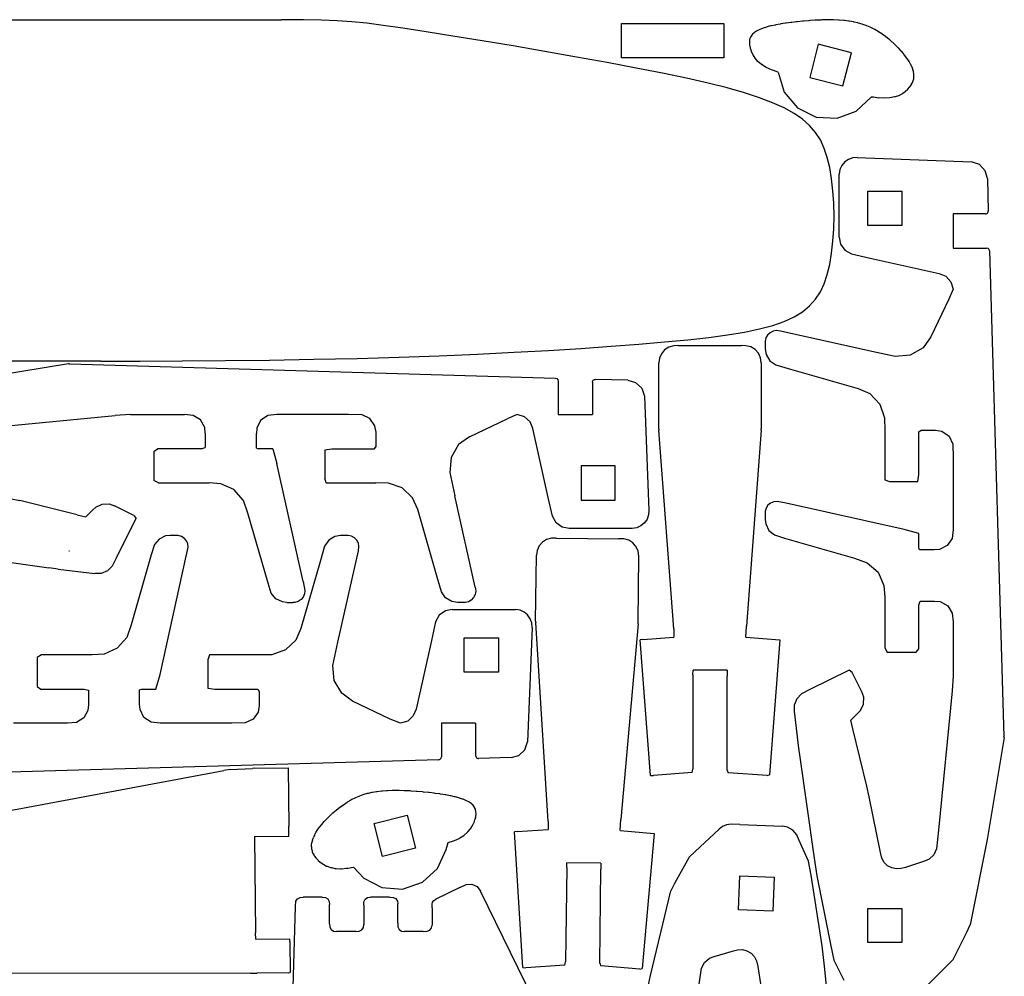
# Model space of a CAD drawing. Extents: x -288 to 288, y -288 to 288.
# Tile 6 of 6: x 29 to 288, y 34 to 286. Entities that reach past the tile are written whole.
import ezdxf

# ---------------------------------------------------------------- set-up
doc = ezdxf.new("R2010")
doc.units = 0
doc.header["$MEASUREMENT"] = 0
doc.layers.get('0').update_dxf_attribs({"linetype": 'CONTINUOUS'})

msp = doc.modelspace()

# ---------------------------------------------------------------- linework, layer by layer
for p, q in [((-141.16, 286.45), (98.02, 286.45)), ((103.78, 286.42), (98.02, 286.45)), ((108.55, 286.34), (103.78, 286.42)), ((112.68, 286.18), (108.55, 286.34)), ((116.54, 285.91), (112.68, 286.18)), ((120.47, 285.51), (116.54, 285.91)), ((124.81, 284.95), (120.47, 285.51)), ((187.57, 285.41), (214.57, 285.41)), ((187.57, 276.41), (187.57, 285.41)), ((214.57, 285.41), (214.57, 276.41)), ((230.74, 285.51), (229.58, 285.33)), ((230.97, 285.55), (230.74, 285.51)), ((232.2, 285.71), (230.97, 285.55)), ((232.44, 285.74), (232.2, 285.71)), ((233.72, 285.9), (232.44, 285.74)), ((233.97, 285.92), (233.72, 285.9)), ((235.3, 286.05), (233.97, 285.92)), ((235.55, 286.08), (235.3, 286.05)), ((236.91, 286.19), (235.55, 286.08)), ((237.16, 286.21), (236.91, 286.19)), ((238.52, 286.29), (237.16, 286.21)), ((238.77, 286.31), (238.52, 286.29)), ((240.13, 286.36), (238.77, 286.31)), ((240.37, 286.37), (240.13, 286.36)), ((241.71, 286.4), (240.37, 286.37)), ((241.95, 286.4), (241.71, 286.4)), ((243.25, 286.39), (241.95, 286.4)), ((243.47, 286.38), (243.25, 286.39)), ((244.72, 286.34), (243.47, 286.38)), ((244.93, 286.32), (244.72, 286.34)), ((246.11, 286.23), (244.93, 286.32)), ((246.31, 286.21), (246.11, 286.23)), ((247.42, 286.08), (246.31, 286.21)), ((247.61, 286.05), (247.42, 286.08)), ((248.67, 285.87), (247.61, 286.05)), ((248.85, 285.83), (248.67, 285.87)), ((249.85, 285.6), (248.85, 285.83)), ((250.02, 285.55), (249.85, 285.6)), ((250.98, 285.27), (250.02, 285.55)), ((129.93, 284.21), (124.81, 284.95)), ((136.08, 283.26), (129.93, 284.21)), ((143.13, 282.14), (136.08, 283.26)), ((222.5, 283.01), (222.11, 282.64)), ((222.62, 283.09), (222.5, 283.01)), ((223.12, 283.43), (222.62, 283.09)), ((223.25, 283.5), (223.12, 283.43)), ((223.87, 283.82), (223.25, 283.5)), ((224.02, 283.88), (223.87, 283.82)), ((224.74, 284.17), (224.02, 283.88)), ((224.92, 284.23), (224.74, 284.17)), ((225.74, 284.49), (224.92, 284.23)), ((225.93, 284.54), (225.74, 284.49)), ((226.84, 284.79), (225.93, 284.54)), ((227.05, 284.83), (226.84, 284.79)), ((228.05, 285.05), (227.05, 284.83)), ((228.27, 285.09), (228.05, 285.05)), ((229.35, 285.29), (228.27, 285.09)), ((229.58, 285.33), (229.35, 285.29)), ((251.15, 285.22), (250.98, 285.27)), ((252.07, 284.89), (251.15, 285.22)), ((252.23, 284.83), (252.07, 284.89)), ((253.12, 284.44), (252.23, 284.83)), ((253.28, 284.37), (253.12, 284.44)), ((254.15, 283.92), (253.28, 284.37)), ((254.3, 283.84), (254.15, 283.92)), ((255.16, 283.34), (254.3, 283.84)), ((255.3, 283.25), (255.16, 283.34)), ((256.14, 282.71), (255.3, 283.25)), ((150.84, 280.88), (143.13, 282.14)), ((159, 279.52), (150.84, 280.88)), ((221.29, 280.91), (221.27, 280.4)), ((221.27, 280.4), (221.27, 280.27)), ((221.27, 280.27), (221.34, 279.72)), ((221.31, 281.03), (221.29, 280.91)), ((221.41, 281.51), (221.31, 281.03)), ((221.46, 281.61), (221.41, 281.51)), ((221.66, 282.05), (221.46, 281.61)), ((221.73, 282.15), (221.66, 282.05)), ((222.02, 282.55), (221.73, 282.15)), ((222.11, 282.64), (222.02, 282.55)), ((256.28, 282.61), (256.14, 282.71)), ((257.09, 282.02), (256.28, 282.61)), ((257.23, 281.92), (257.09, 282.02)), ((258.01, 281.3), (257.23, 281.92)), ((258.15, 281.19), (258.01, 281.3)), ((258.88, 280.56), (258.15, 281.19)), ((259.02, 280.44), (258.88, 280.56)), ((259.71, 279.79), (259.02, 280.44)), ((167.36, 278.08), (159, 279.52)), ((175.71, 276.61), (167.36, 278.08)), ((221.34, 279.72), (221.36, 279.57)), ((221.36, 279.57), (221.5, 278.97)), ((221.5, 278.97), (221.54, 278.81)), ((221.54, 278.81), (221.76, 278.18)), ((221.76, 278.18), (221.82, 278)), ((222.23, 277.15), (221.82, 278)), ((239.43, 279.96), (237.17, 271.25)), ((248.14, 277.7), (239.43, 279.96)), ((245.88, 268.99), (248.14, 277.7)), ((259.84, 279.68), (259.71, 279.79)), ((260.48, 279.03), (259.84, 279.68)), ((260.6, 278.91), (260.48, 279.03)), ((261.2, 278.27), (260.6, 278.91)), ((261.3, 278.15), (261.2, 278.27)), ((261.84, 277.52), (261.3, 278.15)), ((183.81, 275.14), (175.71, 276.61)), ((191.43, 273.71), (183.81, 275.14)), ((214.57, 276.41), (187.57, 276.41)), ((222.79, 276.29), (222.23, 277.15)), ((223.52, 275.44), (222.79, 276.29)), ((224.47, 274.63), (223.52, 275.44)), ((261.94, 277.4), (261.84, 277.52)), ((262.42, 276.79), (261.94, 277.4)), ((262.51, 276.68), (262.42, 276.79)), ((262.93, 276.08), (262.51, 276.68)), ((263.01, 275.96), (262.93, 276.08)), ((263.38, 275.39), (263.01, 275.96)), ((263.45, 275.27), (263.38, 275.39)), ((263.75, 274.71), (263.45, 275.27)), ((198.4, 272.33), (191.43, 273.71)), ((225.66, 273.88), (224.47, 274.63)), ((227.12, 273.21), (225.66, 273.88)), ((228.87, 272.65), (227.12, 273.21)), ((228.87, 272.65), (230.45, 267.37)), ((263.81, 274.6), (263.75, 274.71)), ((264.06, 274.05), (263.81, 274.6)), ((264.11, 273.94), (264.06, 274.05)), ((264.3, 273.41), (264.11, 273.94)), ((264.34, 273.3), (264.3, 273.41)), ((264.48, 272.79), (264.34, 273.3)), ((264.51, 272.68), (264.48, 272.79)), ((264.58, 272.18), (264.51, 272.68)), ((204.7, 271.01), (198.4, 272.33)), ((210.37, 269.72), (204.7, 271.01)), ((237.17, 271.25), (245.88, 268.99)), ((264.19, 269.76), (264.24, 269.87)), ((264.24, 269.87), (264.42, 270.33)), ((264.42, 270.33), (264.45, 270.44)), ((264.45, 270.44), (264.56, 270.9)), ((264.56, 270.9), (264.58, 271.01)), ((264.6, 272.07), (264.58, 272.18)), ((264.58, 271.01), (264.62, 271.48)), ((264.62, 271.59), (264.6, 272.07)), ((264.62, 271.48), (264.62, 271.59)), ((215.43, 268.46), (210.37, 269.72)), ((219.94, 267.19), (215.43, 268.46)), ((223.92, 265.9), (219.94, 267.19)), ((230.45, 267.37), (233.93, 263.23)), ((261.67, 267.06), (262.27, 267.49)), ((262.27, 267.49), (262.4, 267.61)), ((262.4, 267.61), (262.91, 268.06)), ((262.91, 268.06), (263.02, 268.18)), ((263.02, 268.18), (263.44, 268.63)), ((263.44, 268.63), (263.53, 268.75)), ((263.53, 268.75), (263.87, 269.2)), ((263.87, 269.2), (263.93, 269.31)), ((263.93, 269.31), (264.19, 269.76)), ((227.4, 264.58), (223.92, 265.9)), ((230.43, 263.21), (227.4, 264.58)), ((249.43, 262.33), (253.42, 266.12)), ((253.42, 266.12), (253.95, 266.16)), ((253.95, 266.16), (255.31, 265.88)), ((256.91, 265.76), (255.31, 265.88)), ((258.31, 265.84), (256.91, 265.76)), ((259.54, 266.08), (258.31, 265.84)), ((259.54, 266.08), (259.78, 266.17)), ((259.78, 266.17), (260.6, 266.47)), ((260.6, 266.47), (260.79, 266.57)), ((260.79, 266.57), (261.5, 266.95)), ((261.5, 266.95), (261.67, 267.06)), ((233.04, 261.76), (230.43, 263.21)), ((233.93, 263.23), (238.85, 260.76)), ((244.36, 260.46), (249.43, 262.33)), ((235.26, 260.22), (233.04, 261.76)), ((237.13, 258.55), (235.26, 260.22)), ((238.85, 260.76), (244.36, 260.46)), ((238.68, 256.74), (237.13, 258.55)), ((239.96, 254.75), (238.68, 256.74)), ((240.98, 252.55), (239.96, 254.75)), ((241.8, 250.13), (240.98, 252.55)), ((242.43, 247.46), (241.8, 250.13)), ((247.37, 249.65), (246.39, 248.97)), ((248.5, 250.05), (247.37, 249.65)), ((249.66, 250.14), (248.5, 250.05)), ((249.66, 250.14), (279.79, 248.96)), ((242.93, 244.52), (242.43, 247.46)), ((245.12, 246.96), (244.93, 245.78)), ((245.62, 248.04), (245.12, 246.96)), ((246.39, 248.97), (245.62, 248.04)), ((281.91, 248.25), (279.79, 248.96)), ((283.4, 246.66), (281.91, 248.25)), ((283.96, 244.6), (283.4, 246.66)), ((243.28, 241.36), (242.93, 244.52)), ((244.93, 229.11), (244.93, 245.78)), ((283.96, 244.6), (284.21, 236.02)), ((243.49, 238.07), (243.28, 241.36)), ((252.43, 232.26), (252.43, 241.26)), ((252.43, 241.26), (261.43, 241.26)), ((261.43, 241.26), (261.43, 232.26)), ((243.56, 234.71), (243.49, 238.07)), ((243.49, 231.34), (243.56, 234.71)), ((274.93, 235.26), (274.93, 226.26)), ((283.46, 235.26), (274.93, 235.26)), ((283.46, 235.26), (283.66, 235.28)), ((283.66, 235.28), (283.84, 235.36)), ((283.84, 235.36), (284, 235.48)), ((284, 235.48), (284.12, 235.64)), ((284.12, 235.64), (284.19, 235.82)), ((284.19, 235.82), (284.21, 236.02)), ((243.28, 228.05), (243.49, 231.34)), ((261.43, 232.26), (252.43, 232.26)), ((244.93, 229.11), (245.28, 227.28)), ((242.93, 224.9), (243.28, 228.05)), ((245.28, 227.28), (246.43, 225.68)), ((246.43, 225.68), (248.18, 224.71)), ((274.93, 226.26), (283.77, 226.26)), ((284.13, 226.17), (283.77, 226.26)), ((284.4, 225.91), (284.13, 226.17)), ((284.52, 225.55), (284.4, 225.91)), ((242.43, 221.96), (242.93, 224.9)), ((248.18, 224.71), (253.07, 223.62)), ((253.07, 223.62), (271.25, 219.58)), ((284.52, 225.55), (288.28, 97.56)), ((241.8, 219.28), (242.43, 221.96)), ((240.98, 216.87), (241.8, 219.28)), ((271.25, 219.58), (272.99, 218.85)), ((272.99, 218.85), (274.33, 217.39)), ((239.96, 214.71), (240.98, 216.87)), ((274.91, 215.48), (273.8, 212.78)), ((274.33, 217.39), (274.91, 215.48)), ((237.13, 211.04), (238.68, 212.77)), ((238.68, 212.77), (239.96, 214.71)), ((273.8, 212.78), (269.06, 202.84)), ((235.26, 209.51), (237.13, 211.04)), ((230.43, 206.96), (233.04, 208.15)), ((233.04, 208.15), (235.26, 209.51)), ((219.98, 204.14), (223.93, 204.96)), ((223.93, 204.96), (227.41, 205.9)), ((227.41, 205.9), (230.43, 206.96)), ((205.02, 202.1), (210.55, 202.72)), ((210.55, 202.72), (215.53, 203.39)), ((215.53, 203.39), (219.98, 204.14)), ((225.62, 202.59), (225.43, 201.72)), ((226.05, 203.36), (225.62, 202.59)), ((226.7, 203.97), (226.05, 203.36)), ((227.49, 204.37), (226.7, 203.97)), ((228.36, 204.52), (227.49, 204.37)), ((229.44, 204.37), (228.36, 204.52)), ((253.55, 199.01), (229.44, 204.37)), ((269.06, 202.84), (267.03, 200.02)), ((168.36, 199.31), (176.89, 199.84)), ((176.89, 199.84), (184.84, 200.4)), ((184.84, 200.4), (192.18, 200.96)), ((192.18, 200.96), (198.9, 201.52)), ((198.9, 201.52), (205.02, 202.1)), ((200.03, 200.16), (198.92, 199.44)), ((201.32, 200.53), (200.03, 200.16)), ((202.51, 200.57), (201.32, 200.53)), ((202.51, 200.57), (219.07, 200.57)), ((220.35, 200.55), (219.07, 200.57)), ((221.66, 200.22), (220.35, 200.55)), ((222.78, 199.53), (221.66, 200.22)), ((225.43, 201.72), (225.43, 201.21)), ((225.43, 201.21), (225.43, 199.69)), ((267.03, 200.02), (263.65, 198.03)), ((106.51, 196.96), (117.93, 197.21)), ((117.93, 197.21), (128.97, 197.52)), ((128.97, 197.52), (139.55, 197.9)), ((139.55, 197.9), (149.67, 198.33)), ((149.67, 198.33), (159.28, 198.8)), ((159.28, 198.8), (168.36, 199.31)), ((197.55, 197.22), (197.41, 196.02)), ((198.08, 198.44), (197.55, 197.22)), ((198.92, 199.44), (198.08, 198.44)), ((223.66, 198.56), (222.78, 199.53)), ((224.22, 197.36), (223.66, 198.56)), ((224.41, 196.06), (224.22, 197.36)), ((225.43, 199.69), (225.67, 198.19)), ((225.67, 198.19), (226.65, 196.57)), ((259.68, 197.68), (253.55, 199.01)), ((263.65, 198.03), (259.68, 197.68)), ((50.43, 196.47), (-93.57, 196.47)), ((15.06, 191.41), (41.91, 195.88)), ((42.11, 195.77), (41.91, 195.88)), ((42.11, 195.77), (42.2, 195.74)), ((42.2, 195.74), (170.19, 191.98)), ((50.43, 196.47), (60.8, 196.5)), ((60.8, 196.5), (71.81, 196.55)), ((71.81, 196.55), (83.23, 196.64)), ((83.23, 196.64), (94.87, 196.77)), ((94.87, 196.77), (106.51, 196.96)), ((197.41, 178.6), (197.41, 196.02)), ((224.41, 196.06), (224.41, 178.66)), ((226.65, 196.57), (228.22, 195.49)), ((228.22, 195.49), (232.06, 194.36)), ((170.19, 191.98), (170.56, 191.86)), ((232.06, 194.36), (249.93, 189.26)), ((170.56, 191.86), (170.81, 191.59)), ((170.81, 191.59), (170.91, 191.23)), ((170.91, 191.23), (170.91, 182.38)), ((179.91, 190.92), (179.93, 191.12)), ((179.91, 190.92), (179.91, 182.38)), ((179.93, 191.12), (180.01, 191.3)), ((180.01, 191.3), (180.13, 191.45)), ((180.13, 191.45), (180.29, 191.57)), ((180.29, 191.57), (180.47, 191.65)), ((180.47, 191.65), (180.67, 191.67)), ((189.24, 191.42), (180.67, 191.67)), ((189.24, 191.42), (191.3, 190.85)), ((191.3, 190.85), (192.9, 189.37)), ((192.9, 189.37), (193.61, 187.25)), ((193.61, 187.25), (194.79, 157.12)), ((249.93, 189.26), (253, 187.91)), ((253, 187.91), (255.6, 185.17)), ((255.6, 185.17), (256.86, 181.56)), ((17.5, 178.57), (54.21, 182.15)), ((58.2, 182.38), (54.21, 182.15)), ((58.2, 182.38), (72.41, 182.38)), ((74.72, 182.19), (72.41, 182.38)), ((76.66, 180.99), (74.72, 182.19)), ((94.39, 182.12), (92.51, 180.83)), ((96.77, 182.38), (94.39, 182.12)), ((115.66, 182.38), (96.77, 182.38)), ((119.23, 182.31), (115.66, 182.38)), ((121.31, 181.32), (119.23, 182.31)), ((160.13, 182.37), (157.43, 181.26)), ((162.04, 181.78), (160.13, 182.37)), ((163.49, 180.45), (162.04, 181.78)), ((170.91, 182.38), (179.91, 182.38)), ((77.77, 178.99), (76.66, 180.99)), ((77.91, 177.5), (77.77, 178.99)), ((92.51, 180.83), (91.49, 178.77)), ((122.62, 179.46), (121.31, 181.32)), ((122.91, 177.73), (122.62, 179.46)), ((147.49, 176.52), (157.43, 181.26)), ((164.22, 178.71), (163.49, 180.45)), ((256.86, 181.56), (256.93, 178.19)), ((77.91, 177.5), (77.91, 173.68)), ((91.49, 178.77), (91.41, 177.37)), ((91.41, 173.58), (91.41, 177.37)), ((122.91, 173.97), (122.91, 177.73)), ((147.49, 176.52), (144.67, 174.49)), ((168.26, 160.53), (164.22, 178.71)), ((197.41, 178.6), (197.41, 178.52)), ((197.41, 178.52), (197.41, 178.45)), ((197.41, 178.45), (197.41, 178.39)), ((197.41, 178.39), (197.41, 178.33)), ((197.41, 178.33), (197.42, 178.26)), ((201.34, 125.89), (197.42, 178.26)), ((224.4, 178.27), (220.52, 126.63)), ((224.4, 178.46), (224.41, 178.52)), ((224.4, 178.4), (224.4, 178.46)), ((224.4, 178.33), (224.4, 178.4)), ((224.4, 178.27), (224.4, 178.33)), ((224.41, 178.52), (224.41, 178.66)), ((256.93, 178.19), (256.93, 165.17)), ((265.93, 177.84), (266.52, 178.26)), ((265.93, 166.59), (265.93, 177.84)), ((266.52, 178.26), (270.28, 178.26)), ((270.28, 178.26), (272, 177.98)), ((272, 177.98), (273.86, 176.66)), ((273.86, 176.66), (274.85, 174.58)), ((122.49, 173.38), (122.91, 173.97)), ((144.67, 174.49), (142.68, 171.11)), ((274.85, 174.58), (274.93, 171.01)), ((64.41, 172.69), (65.35, 173.38)), ((64.41, 172.69), (64.41, 165.05)), ((76.81, 173.38), (65.35, 173.38)), ((76.81, 173.38), (77.91, 173.68)), ((91.41, 173.58), (91.9, 173.38)), ((95.69, 173.38), (91.9, 173.38)), ((95.69, 173.38), (96.76, 169.52)), ((109.41, 173.13), (111.24, 173.38)), ((109.41, 173.13), (109.41, 165.65)), ((111.24, 173.38), (122.49, 173.38)), ((103.69, 138.38), (96.76, 169.52)), ((142.68, 171.11), (142.33, 167.14)), ((176.91, 168.88), (176.91, 159.88)), ((185.91, 168.88), (176.91, 168.88)), ((185.91, 159.88), (185.91, 168.88)), ((274.93, 171.01), (274.93, 152.12)), ((142.33, 167.14), (143.66, 161.01)), ((265.67, 164.76), (265.93, 166.59)), ((65.56, 164.38), (64.41, 165.05)), ((65.56, 164.38), (78.91, 164.38)), ((82.02, 164.18), (78.91, 164.38)), ((85.48, 162.61), (82.02, 164.18)), ((109.81, 164.38), (109.41, 165.65)), ((109.81, 164.38), (122.83, 164.38)), ((126.21, 164.32), (122.83, 164.38)), ((129.81, 163.06), (126.21, 164.32)), ((256.93, 165.17), (258.19, 164.76)), ((258.19, 164.76), (265.67, 164.76)), ((87.98, 159.76), (85.48, 162.61)), ((132.55, 160.45), (129.81, 163.06)), ((149.01, 136.9), (143.66, 161.01)), ((26.35, 160.3), (29.1, 159.71)), ((44.21, 155.93), (29.1, 159.71)), ((49.09, 158), (50.75, 158.79)), ((50.75, 158.79), (52.58, 158.84)), ((52.58, 158.84), (53.99, 158.34)), ((59.08, 155.8), (53.99, 158.34)), ((89.18, 156.42), (87.98, 159.76)), ((133.9, 157.39), (132.55, 160.45)), ((169.36, 155.64), (168.26, 160.53)), ((176.91, 159.88), (185.91, 159.88)), ((226.17, 158.5), (225.69, 157.76)), ((226.86, 159.08), (226.17, 158.5)), ((227.67, 159.42), (226.86, 159.08)), ((228.55, 159.52), (227.67, 159.42)), ((230.92, 159.04), (228.55, 159.52)), ((262.06, 152.12), (230.92, 159.04)), ((44.21, 155.93), (46.49, 155.46)), ((48.33, 157.31), (46.49, 155.46)), ((48.33, 157.31), (49.09, 158)), ((59.08, 155.8), (59.73, 155.03)), ((94.45, 137.99), (89.18, 156.42)), ((139.01, 139.51), (133.9, 157.39)), ((170.33, 153.89), (169.36, 155.64)), ((194.7, 155.96), (194.3, 154.83)), ((194.79, 157.12), (194.7, 155.96)), ((225.45, 156.91), (225.43, 156.35)), ((225.43, 156.35), (225.43, 154.76)), ((225.69, 157.76), (225.45, 156.91)), ((54.56, 144.69), (59.73, 155.03)), ((171.93, 152.74), (170.33, 153.89)), ((192.69, 153.08), (191.61, 152.58)), ((193.62, 153.85), (192.69, 153.08)), ((194.3, 154.83), (193.62, 153.85)), ((225.43, 154.76), (225.56, 153.58)), ((225.56, 153.58), (226.39, 151.87)), ((68.65, 150.54), (67.46, 150.41)), ((70.23, 150.54), (68.65, 150.54)), ((70.79, 150.52), (70.23, 150.54)), ((71.64, 150.28), (70.79, 150.52)), ((113.57, 150.54), (112.08, 150.3)), ((115.1, 150.54), (113.57, 150.54)), ((115.61, 150.54), (115.1, 150.54)), ((116.47, 150.35), (115.61, 150.54)), ((173.76, 152.38), (171.93, 152.74)), ((190.42, 152.39), (173.76, 152.38)), ((191.61, 152.58), (190.42, 152.39)), ((226.39, 151.87), (227.85, 150.66)), ((227.85, 150.66), (230.53, 149.8)), ((265.93, 151.05), (262.06, 152.12)), ((265.93, 147.25), (265.93, 151.05)), ((274.93, 152.12), (274.66, 149.74)), ((64.55, 148.12), (63.69, 145.44)), ((65.76, 149.58), (64.55, 148.12)), ((67.46, 150.41), (65.76, 149.58)), ((72.39, 149.8), (71.64, 150.28)), ((72.96, 149.11), (72.39, 149.8)), ((73.31, 148.3), (72.96, 149.11)), ((73.4, 147.42), (73.31, 148.3)), ((110.46, 149.32), (109.37, 147.75)), ((112.08, 150.3), (110.46, 149.32)), ((117.24, 149.92), (116.47, 150.35)), ((117.86, 149.27), (117.24, 149.92)), ((118.26, 148.48), (117.86, 149.27)), ((118.4, 147.61), (118.26, 148.48)), ((166.74, 148.77), (165.89, 147.78)), ((167.85, 149.47), (166.74, 148.77)), ((169.15, 149.83), (167.85, 149.47)), ((170.34, 149.85), (169.15, 149.83)), ((170.34, 149.85), (186.9, 149.64)), ((188.18, 149.61), (186.9, 149.64)), ((189.48, 149.26), (188.18, 149.61)), ((190.6, 148.56), (189.48, 149.26)), ((191.46, 147.57), (190.6, 148.56)), ((230.53, 149.8), (248.96, 144.53)), ((273.38, 147.86), (271.31, 146.85)), ((274.66, 149.74), (273.38, 147.86)), ((10.79, 145.69), (36.73, 141.98)), ((42, 146.51), (42, 146.49)), ((42, 146.49), (42.01, 146.48)), ((42.01, 146.48), (42.01, 146.47)), ((42.01, 146.47), (42.02, 146.46)), ((42.02, 146.46), (42.03, 146.45)), ((42.03, 146.45), (42.04, 146.45)), ((42.04, 146.45), (42.06, 146.44)), ((42.06, 146.44), (42.07, 146.44)), ((42.07, 146.44), (42.08, 146.44)), ((63.69, 145.44), (58.42, 127.01)), ((72.92, 145.05), (73.4, 147.42)), ((109.37, 147.75), (108.25, 143.92)), ((112.89, 122.42), (118.25, 146.53)), ((118.25, 146.53), (118.4, 147.61)), ((164.96, 127.94), (165.18, 145.37)), ((165.34, 146.57), (165.18, 145.37)), ((165.89, 147.78), (165.34, 146.57)), ((192.01, 146.37), (191.46, 147.57)), ((192.18, 145.07), (192.01, 146.37)), ((266.12, 146.76), (265.93, 147.25)), ((269.92, 146.76), (266.12, 146.76)), ((271.31, 146.85), (269.92, 146.76)), ((54.56, 144.69), (53.41, 142.47)), ((66, 113.91), (72.92, 145.05)), ((108.25, 143.92), (103.14, 126.04)), ((191.96, 127.67), (192.18, 145.07)), ((248.96, 144.53), (252.31, 143.33)), ((252.31, 143.33), (255.16, 140.83)), ((39.17, 141.67), (36.73, 141.98)), ((39.17, 141.67), (48.85, 140.51)), ((50.46, 140.52), (48.85, 140.51)), ((52.13, 141.19), (50.46, 140.52)), ((53.41, 142.47), (52.13, 141.19)), ((255.16, 140.83), (256.72, 137.37)), ((95.31, 135.31), (94.45, 137.99)), ((103.69, 138.38), (104.16, 136.01)), ((140.14, 135.68), (139.01, 139.51)), ((96.52, 133.84), (95.31, 135.31)), ((104.07, 135.13), (103.72, 134.32)), ((104.16, 136.01), (104.07, 135.13)), ((141.22, 134.11), (140.14, 135.68)), ((149.02, 134.95), (148.62, 134.16)), ((149.01, 136.9), (149.17, 135.82)), ((149.17, 135.82), (149.02, 134.95)), ((256.72, 137.37), (256.93, 134.26)), ((98.23, 133.01), (96.52, 133.84)), ((99.41, 132.88), (98.23, 133.01)), ((99.41, 132.88), (100.99, 132.88)), ((101.56, 132.91), (100.99, 132.88)), ((102.41, 133.15), (101.56, 132.91)), ((103.15, 133.63), (102.41, 133.15)), ((103.72, 134.32), (103.15, 133.63)), ((142.84, 133.13), (141.22, 134.11)), ((144.33, 132.88), (142.84, 133.13)), ((145.86, 132.88), (144.33, 132.88)), ((146.37, 132.89), (145.86, 132.88)), ((147.23, 133.08), (146.37, 132.89)), ((148, 133.51), (147.23, 133.08)), ((148.62, 134.16), (148, 133.51)), ((256.93, 134.26), (256.93, 120.91)), ((265.93, 132.17), (266.22, 133.26)), ((266.22, 133.26), (270.04, 133.26)), ((270.04, 133.26), (271.53, 133.12)), ((271.53, 133.12), (273.53, 132.01)), ((141.17, 130.69), (139.57, 129.54)), ((143, 131.04), (141.17, 130.69)), ((143, 131.04), (159.66, 131.04)), ((160.85, 130.85), (159.66, 131.04)), ((161.93, 130.35), (160.85, 130.85)), ((162.85, 129.58), (161.93, 130.35)), ((265.93, 120.7), (265.93, 132.17)), ((273.53, 132.01), (274.73, 130.07)), ((274.73, 130.07), (274.93, 127.76)), ((138.6, 127.79), (137.5, 122.9)), ((139.57, 129.54), (138.6, 127.79)), ((163.54, 128.6), (162.85, 129.58)), ((163.94, 127.47), (163.54, 128.6)), ((164.03, 126.31), (163.94, 127.47)), ((164.96, 127.94), (164.96, 127.87)), ((164.96, 127.87), (164.96, 127.8)), ((164.96, 127.8), (164.96, 127.74)), ((164.96, 127.74), (164.97, 127.67)), ((164.97, 127.67), (164.97, 127.61)), ((168.24, 75.2), (164.97, 127.61)), ((191.95, 127.28), (187.42, 75.7)), ((191.95, 127.41), (191.96, 127.47)), ((191.95, 127.34), (191.95, 127.41)), ((191.95, 127.28), (191.95, 127.34)), ((191.96, 127.53), (191.96, 127.67)), ((191.96, 127.47), (191.96, 127.53)), ((274.93, 127.76), (274.93, 113.56)), ((58.42, 127.01), (57.22, 123.67)), ((103.14, 126.04), (101.79, 122.97)), ((164.03, 126.31), (162.85, 96.18)), ((201.34, 125.89), (201.38, 123.72)), ((220.37, 123.72), (220.52, 126.63)), ((57.22, 123.67), (54.72, 120.82)), ((101.79, 122.97), (99.05, 120.37)), ((111.57, 116.29), (112.89, 122.42)), ((137.5, 122.9), (133.46, 104.72)), ((146.14, 123.55), (155.15, 123.55)), ((146.14, 114.55), (146.14, 123.55)), ((155.15, 123.55), (155.15, 114.55)), ((193.22, 123.11), (192.53, 123.01)), ((195.21, 87.3), (192.53, 123.01)), ((193.22, 123.11), (201.38, 123.72)), ((220.37, 123.72), (229.28, 123.05)), ((229.28, 123.05), (226.61, 87.46)), ((54.72, 120.82), (51.26, 119.25)), ((99.05, 120.37), (95.45, 119.11)), ((256.93, 120.91), (257.59, 119.76)), ((257.59, 119.76), (265.23, 119.76)), ((265.23, 119.76), (265.93, 120.7)), ((34.8, 119.05), (33.64, 118.38)), ((33.64, 118.38), (33.64, 110.74)), ((48.14, 119.05), (34.8, 119.05)), ((51.26, 119.25), (48.14, 119.05)), ((79.05, 119.05), (78.64, 117.78)), ((78.64, 117.78), (78.64, 110.3)), ((92.07, 119.05), (79.05, 119.05)), ((95.45, 119.11), (92.07, 119.05)), ((111.92, 112.32), (111.57, 116.29)), ((155.15, 114.55), (146.14, 114.55)), ((206.41, 113.82), (206.45, 115.07)), ((215.38, 115.07), (206.45, 115.07)), ((215.38, 115.07), (215.41, 113.43)), ((247.57, 115.08), (237.23, 109.91)), ((248.34, 114.43), (247.57, 115.08)), ((250.88, 109.35), (248.34, 114.43)), ((64.93, 110.05), (66, 113.91)), ((113.91, 108.94), (111.92, 112.32)), ((206.41, 113.82), (206.41, 88.95)), ((215.41, 88.66), (215.41, 113.43)), ((274.93, 113.56), (274.69, 109.56)), ((33.64, 110.74), (34.59, 110.05)), ((34.59, 110.05), (46.05, 110.05)), ((46.05, 110.05), (47.14, 109.75)), ((47.14, 109.75), (47.14, 105.93)), ((60.64, 109.85), (61.14, 110.05)), ((60.64, 106.06), (60.64, 109.85)), ((61.14, 110.05), (64.93, 110.05)), ((78.64, 110.3), (80.48, 110.05)), ((80.48, 110.05), (91.73, 110.05)), ((91.73, 110.05), (92.14, 109.45)), ((92.14, 109.45), (92.14, 105.69)), ((237.23, 109.91), (235.01, 108.76)), ((251.38, 107.94), (250.88, 109.35)), ((274.69, 109.56), (271.12, 72.85)), ((116.73, 106.91), (113.91, 108.94)), ((126.67, 102.17), (116.73, 106.91)), ((233.73, 107.48), (233.06, 105.81)), ((235.01, 108.76), (233.73, 107.48)), ((251.33, 106.11), (251.38, 107.94)), ((47.01, 104.44), (45.9, 102.44)), ((47.14, 105.93), (47.01, 104.44)), ((60.73, 104.66), (60.64, 106.06)), ((61.75, 102.6), (60.73, 104.66)), ((91.86, 103.97), (90.55, 102.11)), ((92.14, 105.69), (91.86, 103.97)), ((133.46, 104.72), (132.73, 102.98)), ((233.06, 105.81), (233.06, 104.2)), ((233.06, 104.2), (234.22, 94.52)), ((249.85, 103.69), (250.54, 104.44)), ((250.54, 104.44), (251.33, 106.11)), ((43.96, 101.24), (41.65, 101.05)), ((45.9, 102.44), (43.96, 101.24)), ((63.63, 101.31), (61.75, 102.6)), ((66.01, 101.05), (63.63, 101.31)), ((90.55, 102.11), (88.47, 101.12)), ((129.36, 101.06), (126.67, 102.17)), ((131.28, 101.64), (129.36, 101.06)), ((132.73, 102.98), (131.28, 101.64)), ((248, 101.84), (249.85, 103.69)), ((248.48, 99.56), (248, 101.84)), ((41.65, 101.05), (27.44, 101.05)), ((84.9, 101.05), (66.01, 101.05)), ((88.47, 101.12), (84.9, 101.05)), ((140.15, 101.05), (140.14, 92.2)), ((149.14, 101.05), (140.15, 101.05)), ((149.14, 101.05), (149.14, 92.51)), ((252.25, 84.45), (248.48, 99.56)), ((162.13, 94.06), (162.85, 96.18)), ((288.43, 97.26), (283.95, 70.41)), ((288.32, 97.47), (288.28, 97.56)), ((288.43, 97.26), (288.32, 97.47)), ((160.54, 92.57), (162.13, 94.06)), ((234.22, 94.52), (234.52, 92.08)), ((139.43, 91.45), (11.44, 87.69)), ((139.43, 91.45), (139.8, 91.57)), ((139.8, 91.57), (140.05, 91.84)), ((140.05, 91.84), (140.14, 92.2)), ((149.14, 92.51), (149.17, 92.31)), ((149.17, 92.31), (149.25, 92.13)), ((149.25, 92.13), (149.37, 91.97)), ((149.37, 91.97), (149.53, 91.85)), ((149.53, 91.85), (149.71, 91.78)), ((149.71, 91.78), (149.91, 91.76)), ((158.48, 92.01), (149.91, 91.76)), ((158.48, 92.01), (160.54, 92.57)), ((234.52, 92.08), (238.23, 66.14)), ((21.74, 77.15), (82.78, 88.56)), ((84.49, 88.86), (82.78, 88.56)), ((84.49, 88.86), (90.4, 89.17)), ((90.81, 89.19), (90.4, 89.17)), ((90.81, 89.19), (99.75, 89.28)), ((99.75, 89.28), (99.9, 73.89)), ((206.2, 88.03), (206.41, 88.95)), ((215.41, 88.66), (215.72, 88.02)), ((195.21, 87.3), (195.99, 87.26)), ((206.2, 88.03), (195.99, 87.26)), ((225.99, 87.25), (215.72, 88.02)), ((225.99, 87.25), (226.61, 87.46)), ((123.25, 83.01), (123.02, 82.98)), ((124.33, 83.14), (123.25, 83.01)), ((124.57, 83.16), (124.33, 83.14)), ((125.71, 83.24), (124.57, 83.16)), ((125.97, 83.25), (125.71, 83.24)), ((127.18, 83.3), (125.97, 83.25)), ((127.44, 83.3), (127.18, 83.3)), ((128.71, 83.31), (127.44, 83.3)), ((128.98, 83.3), (128.71, 83.31)), ((130.29, 83.27), (128.98, 83.3)), ((130.56, 83.26), (130.29, 83.27)), ((131.9, 83.2), (130.56, 83.26)), ((132.17, 83.18), (131.9, 83.2)), ((133.52, 83.09), (132.17, 83.18)), ((133.78, 83.07), (133.52, 83.09)), ((135.13, 82.96), (133.78, 83.07)), ((252.84, 81.7), (252.25, 84.45)), ((116.29, 80.82), (115.49, 80.35)), ((116.5, 80.92), (116.29, 80.82)), ((117.32, 81.33), (116.5, 80.92)), ((117.53, 81.42), (117.32, 81.33)), ((118.37, 81.79), (117.53, 81.42)), ((118.59, 81.86), (118.37, 81.79)), ((119.46, 82.18), (118.59, 81.86)), ((119.68, 82.24), (119.46, 82.18)), ((120.59, 82.5), (119.68, 82.24)), ((120.81, 82.55), (120.59, 82.5)), ((121.78, 82.77), (120.81, 82.55)), ((122, 82.81), (121.78, 82.77)), ((123.02, 82.98), (122, 82.81)), ((135.38, 82.93), (135.13, 82.96)), ((136.71, 82.79), (135.38, 82.93)), ((136.95, 82.77), (136.71, 82.79)), ((138.24, 82.61), (136.95, 82.77)), ((138.47, 82.58), (138.24, 82.61)), ((139.7, 82.41), (138.47, 82.58)), ((139.92, 82.37), (139.7, 82.41)), ((141.09, 82.18), (139.92, 82.37)), ((141.29, 82.15), (141.09, 82.18)), ((142.4, 81.94), (141.29, 82.15)), ((142.58, 81.9), (142.4, 81.94)), ((143.61, 81.67), (142.58, 81.9)), ((143.78, 81.63), (143.61, 81.67)), ((144.72, 81.38), (143.78, 81.63)), ((144.87, 81.33), (144.72, 81.38)), ((145.72, 81.06), (144.87, 81.33)), ((145.86, 81.01), (145.72, 81.06)), ((146.6, 80.71), (145.86, 81.01)), ((146.72, 80.65), (146.6, 80.71)), ((147.36, 80.32), (146.72, 80.65)), ((255.78, 66.98), (252.84, 81.7)), ((111.55, 77.43), (112.43, 78.18)), ((112.43, 78.18), (113.35, 78.9)), ((113.35, 78.9), (114.3, 79.59)), ((114.3, 79.59), (115.28, 80.23)), ((115.49, 80.35), (115.28, 80.23)), ((147.46, 80.26), (147.36, 80.32)), ((147.98, 79.9), (147.46, 80.26)), ((148.06, 79.84), (147.98, 79.9)), ((148.48, 79.45), (148.06, 79.84)), ((148.54, 79.38), (148.48, 79.45)), ((148.85, 78.95), (148.54, 79.38)), ((148.89, 78.87), (148.85, 78.95)), ((149.1, 78.41), (148.89, 78.87)), ((149.12, 78.32), (149.1, 78.41)), ((149.23, 77.82), (149.12, 78.32)), ((149.24, 77.73), (149.23, 77.82)), ((109.24, 75.13), (109.95, 75.89)), ((109.95, 75.89), (110.72, 76.66)), ((110.72, 76.66), (111.55, 77.43)), ((122.38, 74.62), (131.1, 76.86)), ((131.1, 76.86), (133.34, 68.15)), ((148.73, 74.94), (148.97, 75.63)), ((148.97, 75.63), (149, 75.74)), ((149, 75.74), (149.16, 76.38)), ((149.16, 76.38), (149.18, 76.49)), ((149.18, 76.49), (149.25, 77.08)), ((149.26, 77.18), (149.24, 77.73)), ((149.25, 77.08), (149.26, 77.18)), ((187.24, 72.79), (187.42, 75.7)), ((99.92, 71.28), (99.9, 73.89)), ((107.08, 72.25), (107.52, 72.95)), ((107.52, 72.95), (108.02, 73.66)), ((108.02, 73.66), (108.6, 74.39)), ((108.6, 74.39), (109.24, 75.13)), ((124.62, 65.91), (122.38, 74.62)), ((147.08, 72.4), (147.7, 73.11)), ((147.7, 73.11), (147.79, 73.24)), ((147.79, 73.24), (148.27, 73.97)), ((148.27, 73.97), (148.34, 74.1)), ((148.34, 74.1), (148.68, 74.81)), ((148.68, 74.81), (148.73, 74.94)), ((160.08, 72.51), (168.25, 73.02)), ((168.24, 75.2), (168.25, 73.02)), ((187.24, 72.79), (196.14, 72.01)), ((213.35, 73.18), (206.97, 67.28)), ((214.21, 73.82), (213.35, 73.18)), ((215.28, 74.28), (214.21, 73.82)), ((216.44, 74.44), (215.28, 74.28)), ((218.76, 74.35), (216.44, 74.44)), ((218.76, 74.35), (229.98, 73.91)), ((231.29, 73.67), (229.98, 73.91)), ((232.71, 72.87), (231.29, 73.67)), ((233.76, 71.61), (232.71, 72.87)), ((271.12, 72.85), (270.58, 67.94)), ((90.92, 71.19), (99.92, 71.28)), ((90.92, 71.19), (91.17, 45.83)), ((106.17, 70.28), (106, 69.66)), ((106.17, 70.28), (106.4, 70.92)), ((106.71, 71.58), (106.4, 70.92)), ((106.71, 71.58), (107.08, 72.25)), ((141.87, 69.59), (143.34, 70.06)), ((143.34, 70.06), (143.58, 70.16)), ((143.58, 70.16), (144.8, 70.72)), ((144.8, 70.72), (145, 70.83)), ((145, 70.83), (146, 71.46)), ((146, 71.46), (146.16, 71.59)), ((146.16, 71.59), (146.95, 72.27)), ((146.95, 72.27), (147.08, 72.4)), ((160.08, 72.51), (159.39, 72.43)), ((161.62, 36.68), (159.39, 72.43)), ((196.14, 72.01), (193.02, 36.45)), ((234.42, 70.18), (233.76, 71.61)), ((236.87, 64.75), (234.42, 70.18)), ((283.95, 70.41), (279.46, 47.91)), ((105.88, 68.46), (105.91, 69.05)), ((105.88, 68.46), (105.89, 68.33)), ((105.89, 68.33), (105.94, 67.88)), ((105.91, 69.05), (106, 69.66)), ((105.94, 67.88), (105.97, 67.75)), ((105.97, 67.75), (106.08, 67.3)), ((133.34, 68.15), (124.62, 65.91)), ((139.14, 62.81), (141.37, 67.79)), ((141.37, 67.79), (141.87, 69.59)), ((270.58, 67.94), (269.84, 66.41)), ((106.08, 67.3), (106.12, 67.19)), ((106.12, 67.19), (106.3, 66.74)), ((106.3, 66.74), (106.37, 66.62)), ((106.37, 66.62), (106.63, 66.17)), ((106.63, 66.17), (106.71, 66.06)), ((106.71, 66.06), (107.05, 65.6)), ((107.05, 65.6), (107.15, 65.49)), ((107.15, 65.49), (107.58, 65.03)), ((107.58, 65.03), (107.7, 64.92)), ((107.7, 64.92), (108.22, 64.46)), ((205.41, 65.8), (201.55, 58.78)), ((206.97, 67.28), (205.41, 65.8)), ((238.23, 66.14), (239.01, 60.82)), ((256.15, 65.49), (255.78, 66.98)), ((256.77, 64.39), (256.15, 65.49)), ((268.59, 65.27), (267.36, 64.74)), ((269.84, 66.41), (268.59, 65.27)), ((108.22, 64.46), (108.36, 64.36)), ((108.36, 64.36), (108.98, 63.91)), ((108.98, 63.91), (109.14, 63.82)), ((109.14, 63.82), (109.88, 63.43)), ((109.88, 63.43), (110.07, 63.36)), ((110.07, 63.36), (110.93, 63.04)), ((110.93, 63.04), (111.15, 63)), ((111.15, 63), (112.15, 62.79)), ((112.15, 62.79), (112.4, 62.77)), ((112.4, 62.77), (113.55, 62.7)), ((113.55, 62.7), (113.82, 62.72)), ((113.82, 62.72), (115.14, 62.82)), ((115.14, 62.82), (115.44, 62.88)), ((115.44, 62.88), (116.94, 63.17)), ((116.94, 63.17), (119.67, 60.24)), ((135.16, 59.15), (139.14, 62.81)), ((173.15, 63.06), (172.84, 38.2)), ((173.15, 63.06), (173.21, 64.31)), ((182.14, 64.2), (173.21, 64.31)), ((181.83, 37.79), (182.14, 62.56)), ((182.14, 64.2), (182.14, 62.56)), ((237.51, 61.01), (236.87, 64.75)), ((257.67, 63.51), (256.77, 64.39)), ((258.79, 62.91), (257.67, 63.51)), ((260.02, 62.65), (258.79, 62.91)), ((261.28, 62.74), (260.02, 62.65)), ((262.38, 63.08), (261.28, 62.74)), ((267.36, 64.74), (262.38, 63.08)), ((119.67, 60.24), (124.46, 57.73)), ((218.41, 51.85), (218.77, 60.84)), ((218.77, 60.84), (227.76, 60.49)), ((227.76, 60.49), (227.41, 51.5)), ((240.47, 42.42), (237.51, 61.01)), ((239.01, 60.82), (242.71, 42.36)), ((124.46, 57.73), (129.9, 57.32)), ((129.9, 57.32), (135.16, 59.15)), ((144.99, 57.77), (138.64, 54.66)), ((144.99, 57.77), (146.62, 58.54)), ((146.62, 58.54), (148.15, 58.66)), ((148.15, 58.66), (149.52, 58.01)), ((149.52, 58.01), (150.4, 56.83)), ((201.55, 58.78), (200.57, 56.9)), ((101.82, 54.17), (102.22, 54.8)), ((102.22, 54.8), (102.88, 55.16)), ((102.88, 55.16), (103.73, 55.2)), ((108.74, 55.2), (103.73, 55.2)), ((108.74, 55.2), (109.56, 55.15)), ((109.56, 55.15), (110.22, 54.76)), ((110.22, 54.76), (110.6, 54.11)), ((119.69, 54.02), (120.04, 54.7)), ((120.04, 54.7), (120.67, 55.12)), ((120.67, 55.12), (121.42, 55.2)), ((126.47, 55.2), (121.42, 55.2)), ((126.47, 55.2), (127.45, 55.17)), ((127.45, 55.17), (128.14, 54.84)), ((128.14, 54.84), (128.57, 54.21)), ((138.15, 54.35), (138.64, 54.66)), ((177.75, 0.89), (150.4, 56.83)), ((195.19, 34.6), (200.57, 56.9)), ((97.33, -96.56), (101.72, 52.73)), ((101.72, 52.73), (101.82, 54.17)), ((110.6, 54.11), (110.66, 53.28)), ((110.66, 48.19), (110.66, 53.28)), ((119.66, 53.09), (119.69, 54.02)), ((119.66, 53.09), (119.66, 48.02)), ((128.57, 54.21), (128.66, 53.48)), ((128.66, 48.46), (128.66, 53.48)), ((137.66, 52.4), (137.67, 53.39)), ((137.66, 52.4), (137.66, 47.83)), ((137.67, 53.39), (137.82, 53.92)), ((137.82, 53.92), (138.15, 54.35)), ((252.43, 43.26), (252.43, 52.26)), ((252.43, 52.26), (261.43, 52.26)), ((261.43, 52.26), (261.43, 43.26)), ((227.41, 51.5), (218.41, 51.85)), ((110.66, 48.19), (110.71, 47.33)), ((110.71, 47.33), (111.08, 46.66)), ((119.18, 46.6), (119.59, 47.24)), ((119.59, 47.24), (119.66, 48.02)), ((128.66, 48.46), (128.68, 47.44)), ((128.68, 47.44), (129, 46.74)), ((129, 46.74), (129.62, 46.3)), ((137.1, 46.53), (137.55, 47.14)), ((137.55, 47.14), (137.66, 47.83)), ((278.54, 45.99), (279.46, 47.91)), ((91.23, 44.19), (91.17, 45.83)), ((91.23, 44.19), (100.18, 44.28)), ((100.19, 43.51), (100.18, 44.28)), ((111.08, 46.66), (111.73, 46.27)), ((111.73, 46.27), (112.53, 46.2)), ((117.61, 46.2), (112.53, 46.2)), ((117.61, 46.2), (118.51, 46.24)), ((118.51, 46.24), (119.18, 46.6)), ((129.62, 46.3), (130.33, 46.2)), ((135.32, 46.2), (130.33, 46.2)), ((135.32, 46.2), (136.39, 46.22)), ((136.39, 46.22), (137.1, 46.53)), ((274.96, 38.83), (278.54, 45.99)), ((100.19, 43.51), (100.27, 35.37)), ((241.05, 37.07), (240.47, 42.42)), ((242.71, 42.36), (243.48, 38.64)), ((261.43, 43.26), (252.43, 43.26)), ((209.45, 38.04), (210.75, 39.13)), ((210.75, 39.13), (212, 39.62)), ((212, 39.62), (217.04, 41.08)), ((217.04, 41.08), (218.15, 41.37)), ((218.15, 41.37), (219.41, 41.41)), ((219.41, 41.41), (220.63, 41.1)), ((220.63, 41.1), (221.72, 40.46)), ((221.72, 40.46), (222.59, 39.54)), ((222.59, 39.54), (223.16, 38.43)), ((161.62, 36.68), (162.4, 36.64)), ((172.62, 37.27), (162.4, 36.64)), ((172.62, 37.27), (172.84, 38.2)), ((181.83, 37.79), (182.14, 37.15)), ((192.4, 36.25), (182.14, 37.15)), ((192.4, 36.25), (193.02, 36.45)), ((207.92, 31.65), (208.65, 36.54)), ((208.65, 36.54), (209.45, 38.04)), ((223.16, 38.43), (223.47, 36.92)), ((223.47, 36.92), (225.84, 22.1)), ((243.73, 11.01), (241.05, 37.07)), ((243.48, 38.64), (246.15, 33.32)), ((267.32, 31.15), (273.46, 37.29)), ((273.46, 37.29), (274.96, 38.83)), ((89.93, 35.19), (17.26, 35.13)), ((89.93, 35.19), (91.58, 35.19)), ((99.86, 35.27), (91.58, 35.19)), ((99.86, 35.27), (100.27, 35.37)), ((189.67, 7.94), (195.19, 34.6))]:
    msp.add_line(p, q)

doc.saveas('drawing.dxf')
